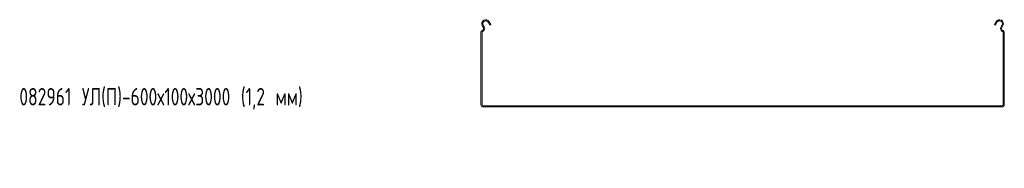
# Model space of a CAD drawing. Header units: millimetres. Extents: x -792 to 3872, y -6969 to -417.
# Tile 1 of 21: x -792 to 337, y -6232 to -6062. Entities that reach past the tile are written whole.
import ezdxf

# ---------------------------------------------------------------- set-up
doc = ezdxf.new("R2010")
doc.units = ezdxf.units.MM
doc.styles.add('SLDTEXTSTYLE0', font='TXT', dxfattribs={"width": 0.7, "bigfont": 'bigfont'})

msp = doc.modelspace()

# ---------------------------------------------------------------- linework, layer by layer
at = {"color": 7, "linetype": 'Continuous', "lineweight": 15}
for p, q in [((-260.7, -6070.7), (-262, -6068.4)), ((-259.6, -6070.2), (-260.9, -6067.8)), ((-255.1, -6064.7), (-253.3, -6068)), ((-254, -6064.1), (-252.3, -6067.4)), ((-252.3, -6067.4), (-253.3, -6068)), ((325.3, -6067.4), (327, -6064.1)), ((326.4, -6068), (325.3, -6067.4)), ((326.4, -6068), (328.1, -6064.7)), ((333.9, -6067.8), (332.7, -6070.2)), ((335, -6068.4), (333.7, -6070.7)), ((-263.5, -6159), (-263.5, -6076)), ((-262.3, -6159), (-262.3, -6076)), ((335.3, -6076), (335.3, -6159)), ((336.5, -6076), (336.5, -6159)), ((333.8, -6160.5), (-260.8, -6160.5)), ((333.8, -6161.7), (-260.8, -6161.7))]:
    msp.add_line(p, q, dxfattribs=at)
for centre, radius, start, end in [((-258, -6066.2), 4.5, 28.0725, 208.0725), ((331, -6066.2), 4.5, 331.9275, 151.9275), ((-262.9, -6071.9), 2.5, 286.2863, 28.0725), ((-262.9, -6071.9), 3.7, 286.2863, 28.0725), ((-258, -6066.2), 3.3, 28.0725, 208.0725), ((331, -6066.2), 3.3, 331.9275, 151.9275), ((335.9, -6071.9), 3.7, 151.9275, 253.7137), ((335.9, -6071.9), 2.5, 151.9275, 253.7137), ((-261.7, -6076), 1.8, 106.2863, 180), ((-261.7, -6076), 0.6, 106.2863, 180), ((334.7, -6076), 0.6, 0, 73.7137), ((334.7, -6076), 1.8, 0, 73.7137), ((-260.8, -6159), 2.7, 180, 270), ((-260.8, -6159), 1.5, 180, 270), ((333.8, -6159), 1.5, 270, 0), ((333.8, -6159), 2.7, 270, 0)]:
    msp.add_arc(centre, radius, start, end, dxfattribs=at)

# ---------------------------------------------------------------- texts
at = {"color": 7, "linetype": 'Continuous', "lineweight": 0, "insert": (-792.7, -6140), "char_height": 20, "attachment_point": 1, "style": 'SLDTEXTSTYLE0'}
msp.add_mtext('082961 \\M+18454\\M+1844C(\\M+18450)-600\\M+18487100\\M+184873000 (1,2 \\M+1847D\\M+1847D)', dxfattribs=at)

doc.saveas('drawing.dxf')
